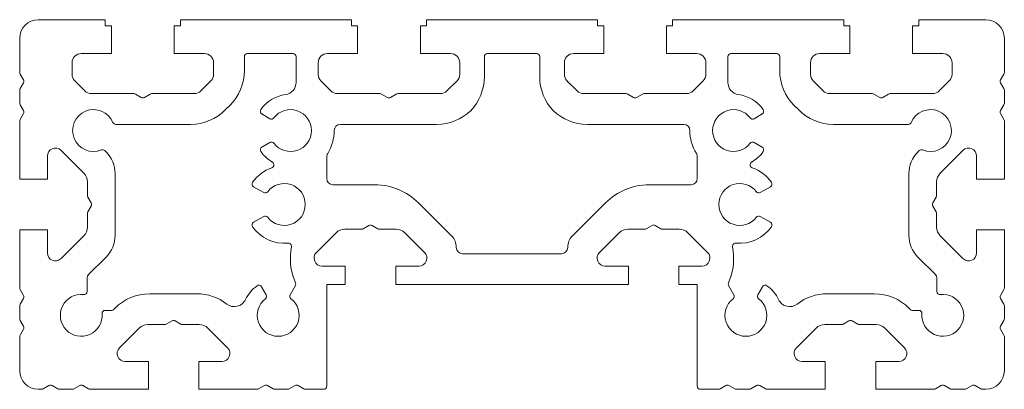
# Model space of a CAD drawing. Header units: millimetres. Extents: x -73 to 87, y 73 to 133.
import ezdxf

# ---------------------------------------------------------------- set-up
doc = ezdxf.new("R2010")
doc.units = ezdxf.units.MM

msp = doc.modelspace()

# ---------------------------------------------------------------- linework, layer by layer
at = {"color": 7, "linetype": 'Continuous', "lineweight": 15}
for p, q in [((-59.55, 132.58), (-70.45, 132.58)), ((-59.55, 132.58), (-59.55, 131.58)), ((-59.55, 131.58), (-58.55, 131.58)), ((-58.55, 131.58), (-58.55, 127.08)), ((-48.35, 131.58), (-47.35, 131.58)), ((-48.35, 127.08), (-48.35, 131.58)), ((-19.55, 132.58), (-47.35, 132.58)), ((-47.35, 131.58), (-47.35, 132.58)), ((-19.55, 132.58), (-19.55, 131.58)), ((-19.55, 131.58), (-18.55, 131.58)), ((-18.55, 131.58), (-18.55, 127.08)), ((-8.35, 131.58), (-7.35, 131.58)), ((-8.35, 127.08), (-8.35, 131.58)), ((20.45, 132.58), (-7.35, 132.58)), ((-7.35, 131.58), (-7.35, 132.58)), ((20.45, 132.58), (20.45, 131.58)), ((20.45, 131.58), (21.45, 131.58)), ((21.45, 131.58), (21.45, 127.08)), ((31.65, 131.58), (32.65, 131.58)), ((31.65, 127.08), (31.65, 131.58)), ((60.45, 132.58), (32.65, 132.58)), ((32.65, 131.58), (32.65, 132.58)), ((60.45, 132.58), (60.45, 131.58)), ((60.45, 131.58), (61.45, 131.58)), ((61.45, 131.58), (61.45, 127.08)), ((71.65, 131.58), (72.65, 131.58)), ((71.65, 127.08), (71.65, 131.58)), ((83.55, 132.58), (72.65, 132.58)), ((72.65, 131.58), (72.65, 132.58)), ((-73.45, 129.58), (-73.45, 124.01)), ((86.55, 124.01), (86.55, 129.58)), ((-58.55, 127.08), (-63.45, 127.08)), ((-43.45, 127.08), (-48.35, 127.08)), ((-36.95, 126.58), (-36.95, 124.32)), ((-29.04, 127.08), (-36.45, 127.08)), ((-28.54, 122.4), (-28.54, 126.58)), ((-18.55, 127.08), (-23.45, 127.08)), ((-3.45, 127.08), (-8.35, 127.08)), ((2.05, 126.58), (2.05, 123.32)), ((10.55, 127.08), (2.55, 127.08)), ((11.05, 123.32), (11.05, 126.58)), ((21.45, 127.08), (16.55, 127.08)), ((36.55, 127.08), (31.65, 127.08)), ((41.63, 126.58), (41.63, 122.4)), ((49.55, 127.08), (42.13, 127.08)), ((50.05, 124.32), (50.05, 126.58)), ((61.45, 127.08), (56.55, 127.08)), ((76.55, 127.08), (71.65, 127.08)), ((-64.95, 125.58), (-64.95, 123.7)), ((-41.95, 123.7), (-41.95, 125.58)), ((-24.95, 125.58), (-24.95, 123.7)), ((-1.95, 123.7), (-1.95, 125.58)), ((15.05, 125.58), (15.05, 123.7)), ((38.05, 123.7), (38.05, 125.58)), ((55.05, 125.58), (55.05, 123.7)), ((78.05, 123.7), (78.05, 125.58)), ((-72.85, 122.83), (-73.39, 123.76)), ((86.48, 123.76), (85.94, 122.83)), ((-73.39, 121.39), (-72.85, 122.33)), ((-64.52, 122.64), (-62.89, 121.02)), ((-44.02, 121.02), (-42.39, 122.64)), ((-24.52, 122.64), (-22.89, 121.02)), ((-4.02, 121.02), (-2.39, 122.64)), ((15.48, 122.64), (17.11, 121.02)), ((35.98, 121.02), (37.61, 122.64)), ((55.48, 122.64), (57.11, 121.02)), ((75.98, 121.02), (77.61, 122.64)), ((85.94, 122.33), (86.48, 121.39)), ((-73.45, 121.14), (-73.45, 119.01)), ((-61.83, 120.58), (-54.89, 120.58)), ((-54.64, 120.51), (-53.7, 119.97)), ((-53.2, 119.97), (-52.27, 120.51)), ((-52.02, 120.58), (-45.08, 120.58)), ((-21.83, 120.58), (-14.89, 120.58)), ((-14.64, 120.51), (-13.7, 119.97)), ((-13.2, 119.97), (-12.27, 120.51)), ((-12.02, 120.58), (-5.08, 120.58)), ((18.17, 120.58), (25.11, 120.58)), ((25.36, 120.51), (26.3, 119.97)), ((26.8, 119.97), (27.73, 120.51)), ((27.98, 120.58), (34.92, 120.58)), ((58.17, 120.58), (65.11, 120.58)), ((65.36, 120.51), (66.3, 119.97)), ((66.8, 119.97), (67.73, 120.51)), ((67.98, 120.58), (74.92, 120.58)), ((86.55, 119.01), (86.55, 121.14)), ((-72.85, 117.83), (-73.39, 118.76)), ((-39.3, 118.66), (-40.04, 117.92)), ((53.13, 117.92), (52.39, 118.66)), ((86.48, 118.76), (85.94, 117.83)), ((-73.39, 116.39), (-72.85, 117.33)), ((-32.8, 116.51), (-34.11, 117.27)), ((47.2, 117.27), (45.89, 116.51)), ((85.94, 117.33), (86.48, 116.39)), ((-73.45, 116.14), (-73.45, 106.68)), ((-45.7, 115.58), (-57.85, 115.58)), ((-5.7, 115.58), (-21.35, 115.58)), ((34.45, 115.58), (18.79, 115.58)), ((70.95, 115.58), (58.79, 115.58)), ((86.55, 106.68), (86.55, 116.14)), ((-34.11, 111.89), (-32.8, 112.64)), ((45.89, 112.64), (47.2, 111.89)), ((-68.95, 110.44), (-68.95, 106.68)), ((-63.04, 107.66), (-66.74, 111.36)), ((-59.63, 111.32), (-59.43, 111.13)), ((72.52, 111.13), (72.72, 111.32)), ((79.83, 111.36), (76.13, 107.66)), ((82.05, 106.68), (82.05, 110.44)), ((-23.55, 110.33), (-23.55, 106.78)), ((36.65, 106.78), (36.65, 110.33)), ((-57.95, 107.58), (-57.95, 97.58)), ((71.05, 97.58), (71.05, 107.58)), ((-68.95, 106.68), (-73.45, 106.68)), ((-62.45, 104.01), (-62.45, 106.25)), ((-15.73, 105.78), (-22.55, 105.78)), ((35.65, 105.78), (28.82, 105.78)), ((75.55, 106.25), (75.55, 104.01)), ((86.55, 106.68), (82.05, 106.68)), ((-33.8, 104.51), (-35.46, 105.47)), ((46.89, 104.51), (48.55, 105.47)), ((-61.85, 102.83), (-62.39, 103.76)), ((-8.65, 102.85), (-3.24, 97.43)), ((16.33, 97.43), (21.75, 102.85)), ((75.48, 103.76), (74.94, 102.83)), ((-62.45, 98.91), (-62.45, 101.14)), ((-62.39, 101.39), (-61.85, 102.33)), ((74.94, 102.33), (75.48, 101.39)), ((75.55, 101.14), (75.55, 98.91)), ((-33.8, 100.64), (-35.46, 99.69)), ((46.89, 100.64), (48.55, 99.69)), ((-73.45, 98.48), (-68.95, 98.48)), ((-73.45, 98.48), (-73.45, 89.01)), ((-68.95, 98.48), (-68.95, 94.72)), ((-22.04, 97.99), (-25.24, 94.8)), ((-17.89, 98.58), (-20.63, 98.58)), ((-16.7, 99.18), (-17.64, 98.64)), ((-15.27, 98.64), (-16.2, 99.18)), ((-12.28, 98.58), (-15.02, 98.58)), ((-7.67, 94.8), (-10.87, 97.99)), ((23.96, 97.99), (20.76, 94.8)), ((28.11, 98.58), (25.37, 98.58)), ((29.3, 99.18), (28.36, 98.64)), ((30.73, 98.64), (29.8, 99.18)), ((33.72, 98.58), (30.98, 98.58)), ((38.33, 94.8), (35.13, 97.99)), ((82.05, 98.48), (86.55, 98.48)), ((82.05, 94.72), (82.05, 98.48)), ((86.55, 89.01), (86.55, 98.48)), ((-66.74, 93.8), (-63.04, 97.49)), ((76.13, 97.49), (79.83, 93.8)), ((-2.51, 95.67), (-2.51, 95.58)), ((-1.51, 94.58), (14.6, 94.58)), ((15.6, 95.58), (15.6, 95.67)), ((-59.42, 94.04), (-62.36, 91.1)), ((75.45, 91.1), (72.51, 94.04)), ((-24.32, 92.58), (-20.55, 92.58)), ((-20.55, 92.58), (-20.55, 89.58)), ((-12.35, 92.58), (-8.59, 92.58)), ((-12.35, 89.58), (-12.35, 92.58)), ((21.68, 92.58), (25.45, 92.58)), ((25.45, 92.58), (25.45, 89.58)), ((33.65, 92.58), (37.41, 92.58)), ((33.65, 89.58), (33.65, 92.58)), ((-62.5, 90.75), (-62.5, 88.45)), ((-28.63, 89.85), (-28.71, 90.04)), ((41.8, 90.04), (41.73, 89.85)), ((75.59, 88.45), (75.59, 90.75)), ((-72.85, 87.83), (-73.39, 88.76)), ((-52.31, 88.08), (-44.68, 88.08)), ((-34.14, 89.23), (-33.39, 87.93)), ((-29.52, 87.93), (-28.66, 89.41)), ((-23.55, 89.58), (-23.55, 73.08)), ((-20.55, 89.58), (-23.55, 89.58)), ((25.45, 89.58), (-12.35, 89.58)), ((36.65, 89.58), (33.65, 89.58)), ((36.65, 73.08), (36.65, 89.58)), ((41.75, 89.41), (42.61, 87.93)), ((46.48, 87.93), (47.23, 89.23)), ((57.77, 88.08), (65.4, 88.08)), ((86.48, 88.76), (85.94, 87.83)), ((-73.39, 86.39), (-72.85, 87.33)), ((85.94, 87.33), (86.48, 86.39)), ((-73.45, 86.14), (-73.45, 84.01)), ((-59.57, 85.39), (-58.53, 85.39)), ((-58.17, 85.53), (-57.97, 85.74)), ((71.06, 85.74), (71.26, 85.53)), ((71.62, 85.39), (72.66, 85.39)), ((86.55, 84.01), (86.55, 86.14)), ((-72.85, 82.83), (-73.39, 83.76)), ((-48.7, 83.68), (-49.64, 83.14)), ((-47.27, 83.14), (-48.2, 83.68)), ((61.3, 83.68), (60.36, 83.14)), ((62.73, 83.14), (61.8, 83.68)), ((86.48, 83.76), (85.94, 82.83)), ((-73.39, 81.39), (-72.85, 82.33)), ((-54.04, 82.49), (-57.24, 79.3)), ((-49.89, 83.08), (-52.63, 83.08)), ((-44.28, 83.08), (-47.02, 83.08)), ((-39.67, 79.3), (-42.87, 82.49)), ((55.96, 82.49), (52.76, 79.3)), ((60.11, 83.08), (57.37, 83.08)), ((65.72, 83.08), (62.98, 83.08)), ((70.33, 79.3), (67.13, 82.49)), ((85.94, 82.33), (86.48, 81.39)), ((-73.45, 81.14), (-73.45, 75.58)), ((86.55, 75.58), (86.55, 81.14)), ((-56.32, 77.08), (-52.55, 77.08)), ((-52.55, 77.08), (-52.55, 72.58)), ((-44.35, 77.08), (-40.59, 77.08)), ((-44.35, 72.58), (-44.35, 77.08)), ((53.68, 77.08), (57.45, 77.08)), ((57.45, 77.08), (57.45, 72.58)), ((65.65, 77.08), (69.41, 77.08)), ((65.65, 72.58), (65.65, 77.08)), ((-70.45, 72.58), (-69.89, 72.58)), ((-68.7, 73.18), (-69.64, 72.64)), ((-67.27, 72.64), (-68.2, 73.18)), ((-67.02, 72.58), (-64.89, 72.58)), ((-63.7, 73.18), (-64.64, 72.64)), ((-62.27, 72.64), (-63.2, 73.18)), ((-62.02, 72.58), (-52.55, 72.58)), ((-44.35, 72.58), (-34.89, 72.58)), ((-33.7, 73.18), (-34.64, 72.64)), ((-32.27, 72.64), (-33.2, 73.18)), ((-32.02, 72.58), (-29.89, 72.58)), ((-28.7, 73.18), (-29.64, 72.64)), ((-27.27, 72.64), (-28.2, 73.18)), ((-27.02, 72.58), (-24.05, 72.58)), ((37.15, 72.58), (40.11, 72.58)), ((41.3, 73.18), (40.36, 72.64)), ((42.73, 72.64), (41.8, 73.18)), ((42.98, 72.58), (45.11, 72.58)), ((46.3, 73.18), (45.36, 72.64)), ((47.73, 72.64), (46.8, 73.18)), ((47.98, 72.58), (57.45, 72.58)), ((65.65, 72.58), (75.11, 72.58)), ((76.3, 73.18), (75.36, 72.64)), ((77.73, 72.64), (76.8, 73.18)), ((77.98, 72.58), (80.11, 72.58)), ((81.3, 73.18), (80.36, 72.64)), ((82.73, 72.64), (81.8, 73.18)), ((82.98, 72.58), (83.55, 72.58))]:
    msp.add_line(p, q, dxfattribs=at)
for centre, radius, start, end in [((-70.45, 129.58), 3, 90, 180), ((83.55, 129.58), 3, 0, 90), ((-63.45, 125.58), 1.5, 90, 180), ((-43.45, 125.58), 1.5, 0, 90), ((-36.45, 126.58), 0.5, 90, 180), ((-29.04, 126.58), 0.5, 0, 90), ((-23.45, 125.58), 1.5, 90, 180), ((-3.45, 125.58), 1.5, 0, 90), ((2.55, 126.58), 0.5, 90, 180), ((10.55, 126.58), 0.5, 0, 90), ((16.55, 125.58), 1.5, 90, 180), ((36.55, 125.58), 1.5, 0, 90), ((42.13, 126.58), 0.5, 90, 180), ((49.55, 126.58), 0.5, 360, 90), ((56.55, 125.58), 1.5, 90, 180), ((76.55, 125.58), 1.5, 0, 90), ((-72.95, 124.01), 0.5, 180, 210), ((-63.45, 123.7), 1.5, 180, 225), ((-43.45, 123.7), 1.5, 315, 0), ((-44.95, 124.32), 8, 315, 0), ((-23.45, 123.7), 1.5, 180, 225), ((-3.45, 123.7), 1.5, 315, 0), ((-5.95, 123.32), 8, 316.3035, 0), ((19.05, 123.32), 8, 180, 223.6965), ((16.55, 123.7), 1.5, 180, 225), ((36.55, 123.7), 1.5, 315, 0), ((58.05, 124.32), 8, 180, 225), ((56.55, 123.7), 1.5, 180, 225), ((76.55, 123.7), 1.5, 315, 0), ((86.05, 124.01), 0.5, 330, 0), ((-73.28, 122.58), 0.5, 330, 30), ((-30.54, 122.4), 2, 277.8948, 0), ((43.63, 122.4), 2, 180, 262.1052), ((86.37, 122.58), 0.5, 150, 210), ((-72.95, 121.14), 0.5, 150, 180), ((-61.83, 122.08), 1.5, 225, 270), ((-54.89, 120.08), 0.5, 60, 90), ((-52.02, 120.08), 0.5, 90, 120), ((-45.08, 122.08), 1.5, 270, 315), ((-29.45, 114.58), 5.9, 97.8948, 144.6872), ((-21.83, 122.08), 1.5, 225, 270), ((-14.89, 120.08), 0.5, 60, 90), ((-12.02, 120.08), 0.5, 90, 120), ((-5.08, 122.08), 1.5, 270, 315), ((18.17, 122.08), 1.5, 225, 270), ((25.11, 120.08), 0.5, 60, 90), ((27.98, 120.08), 0.5, 90, 120), ((34.92, 122.08), 1.5, 270, 315), ((42.55, 114.58), 5.9, 35.3128, 82.1052), ((58.17, 122.08), 1.5, 225, 270), ((65.11, 120.08), 0.5, 60, 90), ((67.98, 120.08), 0.5, 90, 120), ((74.92, 122.08), 1.5, 270, 315), ((86.05, 121.14), 0.5, 0, 30), ((-72.95, 119.01), 0.5, 180, 210), ((-53.45, 120.4), 0.5, 240, 300), ((-13.45, 120.4), 0.5, 240, 300), ((26.55, 120.4), 0.5, 240, 300), ((66.55, 120.4), 0.5, 240, 300), ((86.05, 119.01), 0.5, 330, 0), ((-73.28, 117.58), 0.5, 330, 30), ((-61.45, 114.58), 3.4, 22.6199, 292.231), ((-45.7, 123.58), 8, 270, 315), ((-33.86, 117.7), 0.5, 144.6872, 240), ((-29.45, 114.58), 3.4, 217.3659, 142.6341), ((-5.7, 123.58), 8, 270, 313.6965), ((18.79, 123.58), 8, 226.3035, 270), ((42.55, 114.58), 3.4, 37.3659, 322.6341), ((46.95, 117.7), 0.5, 300, 35.3128), ((58.79, 123.58), 8, 225, 270), ((74.55, 114.58), 3.4, 247.769, 157.3801), ((86.37, 117.58), 0.5, 150, 210), ((-72.95, 116.14), 0.5, 150, 180), ((-57.85, 116.08), 0.5, 202.6199, 270), ((-32.55, 116.94), 0.5, 240, 322.6341), ((-21.35, 114.58), 1, 90, 180), ((34.45, 114.58), 1, 0, 90), ((45.64, 116.94), 0.5, 217.3659, 300), ((70.95, 116.08), 0.5, 270, 337.3801), ((86.05, 116.14), 0.5, 0, 30), ((-29.45, 114.58), 7.1, 328.4137, 0), ((42.55, 114.58), 7.1, 180, 211.5863), ((-32.55, 112.21), 0.5, 37.3659, 120), ((45.64, 112.21), 0.5, 60, 142.6341), ((-67.65, 110.44), 1.3, 45, 180), ((-59.98, 110.97), 0.5, 45.1711, 112.231), ((-62.95, 107.58), 5, 0, 45.1711), ((-33.86, 111.46), 0.5, 120, 215.3128), ((-29.45, 114.58), 5.9, 215.3128, 240.2615), ((-22.55, 110.33), 1, 148.4137, 180), ((35.65, 110.33), 1, 0, 31.5863), ((42.55, 114.58), 5.9, 299.7385, 324.6872), ((46.95, 111.46), 0.5, 324.6872, 60), ((76.05, 107.58), 5, 134.8289, 180), ((73.07, 110.97), 0.5, 67.769, 134.8289), ((80.75, 110.44), 1.3, 360, 135), ((-32.63, 109.02), 0.5, 288.6511, 60.2615), ((45.72, 109.02), 0.5, 119.7385, 251.3489), ((-64.45, 106.25), 2, 0, 45), ((-30.45, 102.58), 6.3, 108.6511, 145.0546), ((43.55, 102.58), 6.3, 34.9454, 71.3489), ((77.55, 106.25), 2, 135, 180), ((-35.21, 105.9), 0.5, 145.0546, 240), ((-30.45, 102.58), 3.4, 217.3659, 142.6341), ((-22.55, 106.78), 1, 180, 270), ((-15.73, 95.78), 10, 45, 90), ((28.82, 95.78), 10, 90, 135), ((35.65, 106.78), 1, 270, 0), ((43.55, 102.58), 3.4, 37.3659, 322.6341), ((48.3, 105.9), 0.5, 300, 34.9454), ((-61.95, 104.01), 0.5, 180, 210), ((-33.55, 104.94), 0.5, 240, 322.6341), ((46.64, 104.94), 0.5, 217.3659, 300), ((75.05, 104.01), 0.5, 330, 0), ((-62.28, 102.58), 0.5, 330, 30), ((75.37, 102.58), 0.5, 150, 210), ((-61.95, 101.14), 0.5, 150, 180), ((75.05, 101.14), 0.5, 0, 30), ((-35.21, 99.26), 0.5, 120, 214.9454), ((-33.55, 100.21), 0.5, 37.3659, 120), ((-16.45, 98.75), 0.5, 60, 120), ((29.55, 98.75), 0.5, 60, 120), ((46.64, 100.21), 0.5, 60, 142.6341), ((48.3, 99.26), 0.5, 325.0546, 60), ((-64.45, 98.91), 2, 315, 0), ((-30.45, 102.58), 6.3, 214.9454, 275.5388), ((-20.63, 96.58), 2, 90, 135), ((-17.89, 99.08), 0.5, 270, 300), ((-15.02, 99.08), 0.5, 240, 270), ((-12.28, 96.58), 2, 45, 90), ((25.37, 96.58), 2, 90, 135), ((28.11, 99.08), 0.5, 270, 300), ((30.98, 99.08), 0.5, 240, 270), ((33.72, 96.58), 2, 45, 90), ((43.55, 102.58), 6.3, 264.4612, 325.0546), ((77.55, 98.91), 2, 180, 225), ((-62.95, 97.58), 5, 315, 0), ((-29.8, 95.81), 0.5, 349.3986, 95.5388), ((-5.01, 95.67), 2.5, 0, 45), ((18.1, 95.67), 2.5, 135, 180), ((42.89, 95.81), 0.5, 84.4612, 190.6014), ((76.05, 97.58), 5, 180, 225), ((-67.65, 94.72), 1.3, 180, 315), ((-19.48, 93.88), 10, 169.3986, 202.5935), ((-24.32, 93.88), 1.3, 135, 270), ((-8.59, 93.88), 1.3, 270, 45), ((-1.51, 95.58), 1, 180, 270), ((14.6, 95.58), 1, 270, 360), ((21.68, 93.88), 1.3, 135, 270), ((37.41, 93.88), 1.3, 270, 45), ((32.57, 93.88), 10, 337.4065, 10.6014), ((80.75, 94.72), 1.3, 225, 0), ((-62, 90.75), 0.5, 135, 180), ((-29.1, 89.66), 0.5, 330, 22.5935), ((42.19, 89.66), 0.5, 157.4065, 210), ((75.09, 90.75), 0.5, 0, 45), ((-72.95, 89.01), 0.5, 180, 210), ((-63, 88.45), 0.5, 263.3616, 0), ((-52.31, 80.08), 8, 90, 135), ((-44.68, 80.08), 8, 52.3573, 90), ((-31.45, 84.58), 5.9, 125.3128, 154.3314), ((-34.58, 88.98), 0.5, 30, 125.3128), ((47.67, 88.98), 0.5, 54.6872, 150), ((44.55, 84.58), 5.9, 25.6686, 54.6872), ((57.77, 80.08), 8, 90, 127.6427), ((65.4, 80.08), 8, 45, 90), ((76.09, 88.45), 0.5, 180, 276.6384), ((86.05, 89.01), 0.5, 330, 0), ((-73.28, 87.58), 0.5, 330, 30), ((-63.45, 84.58), 3.4, 83.3616, 4.5426), ((-38.58, 88), 2, 232.3573, 334.3314), ((-31.45, 84.58), 3.4, 127.3659, 52.6341), ((-33.82, 87.68), 0.5, 307.3659, 30), ((-29.09, 87.68), 0.5, 150, 232.6341), ((44.55, 84.58), 3.4, 127.3659, 52.6341), ((42.18, 87.68), 0.5, 307.3659, 30), ((46.91, 87.68), 0.5, 150, 232.6341), ((51.67, 88), 2, 205.6686, 307.6427), ((76.55, 84.58), 3.4, 175.4574, 96.6384), ((86.37, 87.58), 0.5, 150, 210), ((-72.95, 86.14), 0.5, 150, 180), ((-59.57, 84.89), 0.5, 90, 184.5426), ((-58.53, 85.89), 0.5, 270, 315), ((71.62, 85.89), 0.5, 225, 270), ((72.66, 84.89), 0.5, 355.4574, 90), ((86.05, 86.14), 0.5, 0, 30), ((-72.95, 84.01), 0.5, 180, 210), ((-48.45, 83.25), 0.5, 60, 120), ((61.55, 83.25), 0.5, 60, 120), ((86.05, 84.01), 0.5, 330, 0), ((-73.28, 82.58), 0.5, 330, 30), ((-52.63, 81.08), 2, 90, 135), ((-49.89, 83.58), 0.5, 270, 300), ((-47.02, 83.58), 0.5, 240, 270), ((-44.28, 81.08), 2, 45, 90), ((57.37, 81.08), 2, 90, 135), ((60.11, 83.58), 0.5, 270, 300), ((62.98, 83.58), 0.5, 240, 270), ((65.72, 81.08), 2, 45, 90), ((86.37, 82.58), 0.5, 150, 210), ((-72.95, 81.14), 0.5, 150, 180), ((86.05, 81.14), 0.5, 0, 30), ((-56.32, 78.38), 1.3, 135, 270), ((-40.59, 78.38), 1.3, 270, 45), ((53.68, 78.38), 1.3, 135, 270), ((69.41, 78.38), 1.3, 270, 45), ((-70.45, 75.58), 3, 180, 270), ((83.55, 75.58), 3, 270, 0), ((-69.89, 73.08), 0.5, 270, 300), ((-68.45, 72.75), 0.5, 60, 120), ((-67.02, 73.08), 0.5, 240, 270), ((-64.89, 73.08), 0.5, 270, 300), ((-63.45, 72.75), 0.5, 60, 120), ((-62.02, 73.08), 0.5, 240, 270), ((-34.89, 73.08), 0.5, 270, 300), ((-33.45, 72.75), 0.5, 60, 120), ((-32.02, 73.08), 0.5, 240, 270), ((-29.89, 73.08), 0.5, 270, 300), ((-28.45, 72.75), 0.5, 60, 120), ((-27.02, 73.08), 0.5, 240, 270), ((-24.05, 73.08), 0.5, 270, 0), ((37.15, 73.08), 0.5, 180, 270), ((40.11, 73.08), 0.5, 270, 300), ((41.55, 72.75), 0.5, 60, 120), ((42.98, 73.08), 0.5, 240, 270), ((45.11, 73.08), 0.5, 270, 300), ((46.55, 72.75), 0.5, 60, 120), ((47.98, 73.08), 0.5, 240, 270), ((75.11, 73.08), 0.5, 270, 300), ((76.55, 72.75), 0.5, 60, 120), ((77.98, 73.08), 0.5, 240, 270), ((80.11, 73.08), 0.5, 270, 300), ((81.55, 72.75), 0.5, 60, 120), ((82.98, 73.08), 0.5, 240, 270)]:
    msp.add_arc(centre, radius, start, end, dxfattribs=at)

doc.saveas('drawing.dxf')
